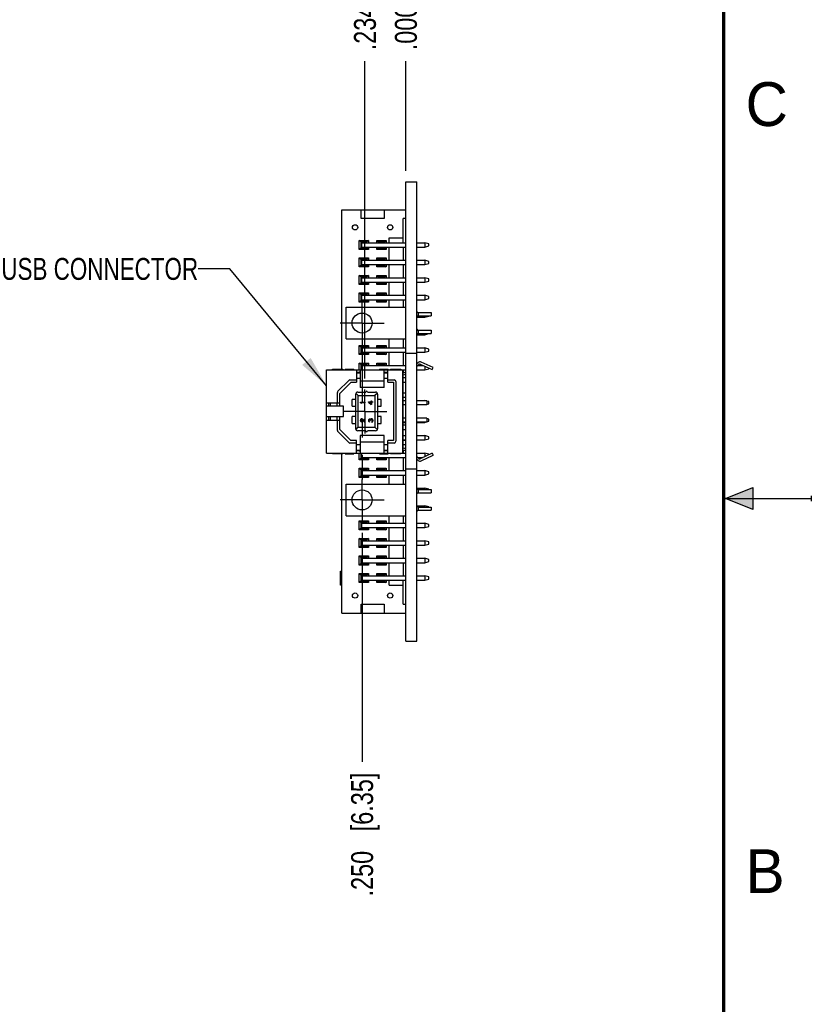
# Model space of a CAD drawing. Header units: inches. Extents: x 0 to 22, y 0 to 17.
# Tile 10 of 11: x 17.5 to 22, y 5.6 to 11.2. Entities that reach past the tile are written whole.
import ezdxf

# ---------------------------------------------------------------- set-up
doc = ezdxf.new("R2010")
doc.units = ezdxf.units.IN
doc.header["$LTSCALE"] = 1.21
doc.header["$MEASUREMENT"] = 0
doc.linetypes.add('CENTER', pattern=[0.6, 0.375, -0.075, 0.075, -0.075])
doc.layers.get('0').update_dxf_attribs({"linetype": 'CONTINUOUS'})
for name, color, linetype in [('02___PRT_ALL_AXES', 7, 'CONTINUOUS'), ('03___PRT_ALL_CURVES', 7, 'CONTINUOUS'), ('DETAIL', 7, 'CONTINUOUS'), ('DIMENSIONS', 7, 'CONTINUOUS')]:
    doc.layers.add(name, color=color, linetype=linetype)
doc.styles.get("Standard").update_dxf_attribs({"font": 'txt', "width": 0.8})
doc.styles.add('TEXTSTYLE_2', font='txt')
doc.dimstyles.new('DIMSTYLE_2', dxfattribs={"dimtxt": 0.125, "dimasz": 0.18, "dimexe": 0.18, "dimexo": 0.0625, "dimgap": 0.09, "dimtad": 0, "dimtih": 1, "dimtoh": 1, "dimdec": 3, "dimzin": 4, "dimdsep": 46, "dimtxsty": 'STANDARD', "dimblk": '_FILLED', "dimblk1": '_FILLED', "dimblk2": '_FILLED', "dimcen": 0.09, "dimadec": 0, "dimazin": 0, "dimtp": 0.01, "dimtm": 0.01, "dimtfac": 1, "dimtdec": 3, "dimtofl": 0, "dimtmove": 0, "dimatfit": 3, "dimldrblk": '_FILLED', "dimfxl": 1, "dimtolj": 1, "dimtzin": 4, "dimarcsym": 0})
doc.dimstyles.get("Standard").update_dxf_attribs({"dimtxt": 0.125, "dimasz": 0.18, "dimexe": 0.18, "dimexo": 0.0625, "dimgap": 0.09, "dimtad": 0, "dimtih": 1, "dimtoh": 1, "dimdec": 3, "dimzin": 4, "dimdsep": 46, "dimtxsty": 'STANDARD', "dimblk": '_FILLED', "dimblk1": '_FILLED', "dimblk2": '_FILLED', "dimcen": 0.09, "dimadec": 0, "dimazin": 0, "dimtol": 1, "dimtp": 0.01, "dimtm": 0.01, "dimtfac": 1, "dimtdec": 3, "dimtofl": 0, "dimtmove": 0, "dimatfit": 3, "dimldrblk": '_FILLED', "dimfxl": 1, "dimtolj": 1, "dimtzin": 4, "dimarcsym": 0})

# ---------------------------------------------------------------- blocks, each defined once
blk = doc.blocks.new('*D12')
at = {"layer": 'DIMENSIONS', "color": 2, "linetype": 'CONTINUOUS'}
blk.add_line((19.4534, 9.1846), (19.4534, 10.9945), dxfattribs=at)
at = {"layer": 'DIMENSIONS', "color": 2, "linetype": 'CONTINUOUS', "insert": (19.3909, 11.057), "char_height": 0.125, "width": 1.125, "attachment_point": 1, "rotation": 90, "line_spacing_factor": 0.9}
blk.add_mtext('.234{\\Ftxt.shx;\\W1.000000;\\H0.125000; }[5.94]', dxfattribs=at)
blk = doc.blocks.new('_FILLED')
at = {"color": 0, "linetype": 'BYBLOCK'}
blk.add_solid([(0, 0), (-1, 0.174), (-1, -0.174)], dxfattribs=at)
blk = doc.blocks.new('*D13')
at = {"layer": 'DIMENSIONS', "color": 2, "linetype": 'CONTINUOUS'}
blk.add_line((19.6872, 10.3695), (19.6872, 10.9945), dxfattribs=at)
at = {"layer": 'DIMENSIONS', "color": 2, "linetype": 'CONTINUOUS', "insert": (19.6247, 11.057), "char_height": 0.125, "width": 0.825, "attachment_point": 1, "rotation": 90, "line_spacing_factor": 0.9}
blk.add_mtext('.000{\\Ftxt.shx;\\W1.000000;\\H0.125000; }[0]', dxfattribs=at)
blk = doc.blocks.new('*D14')
at = {"layer": 'DIMENSIONS', "color": 2, "linetype": 'CONTINUOUS'}
blk.add_line((19.4372, 8.3049), (19.4372, 6.9995), dxfattribs=at)
at = {"layer": 'DIMENSIONS', "color": 2, "linetype": 'CONTINUOUS', "insert": (19.3747, 6.937), "char_height": 0.125, "width": 1.125, "attachment_point": 3, "rotation": 90, "line_spacing_factor": 0.9}
blk.add_mtext('.250{\\Ftxt.shx;\\W1.000000;\\H0.125000; }[6.35]', dxfattribs=at)

msp = doc.modelspace()

# ---------------------------------------------------------------- hatches: boundary and pattern name
at = {"linetype": 'CONTINUOUS'}
msp.add_hatch(color=2, dxfattribs=at).paths.add_polyline_path([(21.6663, 8.5625), (21.6663, 8.4375), (21.51, 8.5)])

# ---------------------------------------------------------------- linework, layer by layer
at = {"color": 7, "linetype": 'CONTINUOUS'}
for p, q in [((19.6872, 7.687), (19.6872, 10.307)), ((19.6872, 10.307), (19.7492, 10.307)), ((19.7492, 7.687), (19.7492, 10.307)), ((19.3222, 9.2384), (19.3222, 10.147)), ((19.3222, 10.147), (19.6872, 10.147)), ((19.4322, 10.097), (19.4322, 10.147)), ((19.5622, 10.147), (19.5622, 10.097)), ((19.5622, 10.097), (19.4322, 10.097)), ((19.6722, 9.9595), (19.6722, 10.097)), ((19.6872, 10.097), (19.6722, 10.097)), ((19.4204, 9.921), (19.4204, 9.973)), ((19.4294, 9.964), (19.4204, 9.973)), ((19.4204, 9.973), (19.4739, 9.973)), ((19.4294, 9.964), (19.4294, 9.93)), ((19.4649, 9.964), (19.4294, 9.964)), ((19.4344, 9.935), (19.4344, 9.959)), ((19.4344, 9.959), (19.4347, 9.959)), ((19.4347, 9.9595), (19.4347, 9.9345)), ((19.4347, 9.9595), (19.6872, 9.9595)), ((19.4739, 9.973), (19.4649, 9.964)), ((19.4649, 9.9595), (19.4649, 9.964)), ((19.4739, 9.973), (19.4739, 9.9595)), ((19.5204, 9.9595), (19.5204, 9.973)), ((19.5204, 9.973), (19.5294, 9.964)), ((19.5204, 9.973), (19.5739, 9.973)), ((19.5294, 9.964), (19.5294, 9.9595)), ((19.5649, 9.964), (19.5294, 9.964)), ((19.5649, 9.964), (19.5739, 9.973)), ((19.5649, 9.9595), (19.5649, 9.964)), ((19.5739, 9.973), (19.5739, 9.9595)), ((19.5922, 9.9595), (19.5922, 9.987)), ((19.5922, 9.987), (19.6722, 9.987)), ((19.7492, 9.9595), (19.7947, 9.9595)), ((19.7947, 9.9595), (19.7947, 9.9345)), ((19.8172, 9.953), (19.7947, 9.9595)), ((19.7947, 9.9345), (19.8172, 9.941)), ((19.8172, 9.941), (19.8172, 9.953)), ((19.4294, 9.93), (19.4204, 9.921)), ((19.4739, 9.921), (19.4204, 9.921)), ((19.4294, 9.93), (19.4649, 9.93)), ((19.4347, 9.935), (19.4344, 9.935)), ((19.4347, 9.9345), (19.6872, 9.9345)), ((19.4649, 9.93), (19.4649, 9.9345)), ((19.4739, 9.921), (19.4649, 9.93)), ((19.4739, 9.9345), (19.4739, 9.921)), ((19.5204, 9.921), (19.5204, 9.9345)), ((19.5204, 9.921), (19.5294, 9.93)), ((19.5739, 9.921), (19.5204, 9.921)), ((19.5294, 9.9345), (19.5294, 9.93)), ((19.5294, 9.93), (19.5649, 9.93)), ((19.5649, 9.93), (19.5649, 9.9345)), ((19.5649, 9.93), (19.5739, 9.921)), ((19.5739, 9.9345), (19.5739, 9.921)), ((19.5922, 9.8595), (19.5922, 9.9345)), ((19.6722, 9.9345), (19.6722, 9.8595)), ((19.7492, 9.9345), (19.7947, 9.9345)), ((19.4204, 9.821), (19.4204, 9.873)), ((19.4294, 9.864), (19.4204, 9.873)), ((19.4204, 9.873), (19.4739, 9.873)), ((19.4294, 9.83), (19.4204, 9.821)), ((19.4294, 9.864), (19.4294, 9.83)), ((19.4649, 9.864), (19.4294, 9.864)), ((19.4294, 9.83), (19.4649, 9.83)), ((19.4344, 9.835), (19.4344, 9.859)), ((19.4344, 9.859), (19.4347, 9.859)), ((19.4347, 9.835), (19.4344, 9.835)), ((19.4347, 9.8595), (19.4347, 9.8345)), ((19.4347, 9.8595), (19.6872, 9.8595)), ((19.4347, 9.8345), (19.6872, 9.8345)), ((19.4739, 9.873), (19.4649, 9.864)), ((19.4649, 9.8595), (19.4649, 9.864)), ((19.4649, 9.83), (19.4649, 9.8345)), ((19.4739, 9.821), (19.4649, 9.83)), ((19.4739, 9.873), (19.4739, 9.8595)), ((19.4739, 9.8345), (19.4739, 9.821)), ((19.5204, 9.8595), (19.5204, 9.873)), ((19.5204, 9.873), (19.5294, 9.864)), ((19.5204, 9.873), (19.5739, 9.873)), ((19.5204, 9.821), (19.5204, 9.8345)), ((19.5204, 9.821), (19.5294, 9.83)), ((19.5294, 9.864), (19.5294, 9.8595)), ((19.5649, 9.864), (19.5294, 9.864)), ((19.5294, 9.8345), (19.5294, 9.83)), ((19.5294, 9.83), (19.5649, 9.83)), ((19.5649, 9.864), (19.5739, 9.873)), ((19.5649, 9.8595), (19.5649, 9.864)), ((19.5649, 9.83), (19.5649, 9.8345)), ((19.5649, 9.83), (19.5739, 9.821)), ((19.5739, 9.873), (19.5739, 9.8595)), ((19.5739, 9.8345), (19.5739, 9.821)), ((19.5922, 9.7595), (19.5922, 9.8345)), ((19.6722, 9.8345), (19.6722, 9.7595)), ((19.7492, 9.8595), (19.7947, 9.8595)), ((19.7492, 9.8345), (19.7947, 9.8345)), ((19.7947, 9.8595), (19.7947, 9.8345)), ((19.8172, 9.853), (19.7947, 9.8595)), ((19.7947, 9.8345), (19.8172, 9.841)), ((19.8172, 9.841), (19.8172, 9.853)), ((19.4739, 9.821), (19.4204, 9.821)), ((19.4204, 9.721), (19.4204, 9.773)), ((19.4294, 9.764), (19.4204, 9.773)), ((19.4204, 9.773), (19.4739, 9.773)), ((19.4739, 9.773), (19.4649, 9.764)), ((19.4739, 9.773), (19.4739, 9.7595)), ((19.5739, 9.821), (19.5204, 9.821)), ((19.5204, 9.7595), (19.5204, 9.773)), ((19.5204, 9.773), (19.5294, 9.764)), ((19.5204, 9.773), (19.5739, 9.773)), ((19.5649, 9.764), (19.5739, 9.773)), ((19.5739, 9.773), (19.5739, 9.7595)), ((19.4294, 9.73), (19.4204, 9.721)), ((19.4739, 9.721), (19.4204, 9.721)), ((19.4294, 9.764), (19.4294, 9.73)), ((19.4649, 9.764), (19.4294, 9.764)), ((19.4294, 9.73), (19.4649, 9.73)), ((19.4344, 9.735), (19.4344, 9.759)), ((19.4344, 9.759), (19.4347, 9.759)), ((19.4347, 9.735), (19.4344, 9.735)), ((19.4347, 9.7595), (19.4347, 9.7345)), ((19.4347, 9.7595), (19.6872, 9.7595)), ((19.4347, 9.7345), (19.6872, 9.7345)), ((19.4649, 9.7595), (19.4649, 9.764)), ((19.4649, 9.73), (19.4649, 9.7345)), ((19.4739, 9.721), (19.4649, 9.73)), ((19.4739, 9.7345), (19.4739, 9.721)), ((19.5204, 9.721), (19.5204, 9.7345)), ((19.5204, 9.721), (19.5294, 9.73)), ((19.5739, 9.721), (19.5204, 9.721)), ((19.5294, 9.764), (19.5294, 9.7595)), ((19.5649, 9.764), (19.5294, 9.764)), ((19.5294, 9.7345), (19.5294, 9.73)), ((19.5294, 9.73), (19.5649, 9.73)), ((19.5649, 9.7595), (19.5649, 9.764)), ((19.5649, 9.73), (19.5649, 9.7345)), ((19.5649, 9.73), (19.5739, 9.721)), ((19.5739, 9.7345), (19.5739, 9.721)), ((19.5922, 9.6595), (19.5922, 9.7345)), ((19.6722, 9.7345), (19.6722, 9.6595)), ((19.7492, 9.7595), (19.7947, 9.7595)), ((19.7492, 9.7345), (19.7947, 9.7345)), ((19.7947, 9.7595), (19.7947, 9.7345)), ((19.8172, 9.753), (19.7947, 9.7595)), ((19.7947, 9.7345), (19.8172, 9.741)), ((19.8172, 9.741), (19.8172, 9.753)), ((19.4204, 9.621), (19.4204, 9.673)), ((19.4294, 9.664), (19.4204, 9.673)), ((19.4204, 9.673), (19.4739, 9.673)), ((19.4294, 9.664), (19.4294, 9.63)), ((19.4649, 9.664), (19.4294, 9.664)), ((19.4347, 9.6595), (19.4347, 9.6345)), ((19.4347, 9.6595), (19.6872, 9.6595)), ((19.4739, 9.673), (19.4649, 9.664)), ((19.4649, 9.6595), (19.4649, 9.664)), ((19.4739, 9.673), (19.4739, 9.6595)), ((19.5204, 9.6595), (19.5204, 9.673)), ((19.5204, 9.673), (19.5294, 9.664)), ((19.5204, 9.673), (19.5739, 9.673)), ((19.5294, 9.664), (19.5294, 9.6595)), ((19.5649, 9.664), (19.5294, 9.664)), ((19.5649, 9.664), (19.5739, 9.673)), ((19.5649, 9.6595), (19.5649, 9.664)), ((19.5739, 9.673), (19.5739, 9.6595)), ((19.7492, 9.6595), (19.7947, 9.6595)), ((19.7947, 9.6595), (19.7947, 9.6345)), ((19.8172, 9.653), (19.7947, 9.6595)), ((19.4294, 9.63), (19.4204, 9.621)), ((19.4739, 9.621), (19.4204, 9.621)), ((19.4294, 9.63), (19.4649, 9.63)), ((19.4344, 9.635), (19.4344, 9.659)), ((19.4344, 9.659), (19.4347, 9.659)), ((19.4347, 9.635), (19.4344, 9.635)), ((19.4347, 9.6345), (19.6872, 9.6345)), ((19.4649, 9.63), (19.4649, 9.6345)), ((19.4739, 9.621), (19.4649, 9.63)), ((19.4739, 9.6345), (19.4739, 9.621)), ((19.5204, 9.621), (19.5204, 9.6345)), ((19.5204, 9.621), (19.5294, 9.63)), ((19.5739, 9.621), (19.5204, 9.621)), ((19.5294, 9.6345), (19.5294, 9.63)), ((19.5294, 9.63), (19.5649, 9.63)), ((19.5649, 9.63), (19.5649, 9.6345)), ((19.5649, 9.63), (19.5739, 9.621)), ((19.5739, 9.6345), (19.5739, 9.621)), ((19.5922, 9.592), (19.5922, 9.6345)), ((19.6722, 9.6345), (19.6722, 9.592)), ((19.7492, 9.6345), (19.7947, 9.6345)), ((19.7947, 9.6345), (19.8172, 9.641)), ((19.8172, 9.641), (19.8172, 9.653)), ((19.3472, 9.411), (19.3472, 9.592)), ((19.3472, 9.592), (19.6872, 9.592)), ((19.7572, 9.5595), (19.7492, 9.5675)), ((19.7562, 9.5605), (19.8322, 9.5605)), ((19.7572, 9.5595), (19.7572, 9.5435)), ((19.8322, 9.5605), (19.8322, 9.5425)), ((19.7572, 9.5435), (19.7492, 9.5355)), ((19.7492, 9.5345), (19.7947, 9.5345)), ((19.7562, 9.5425), (19.8322, 9.5425)), ((19.7947, 9.5425), (19.7947, 9.5345)), ((19.7947, 9.5345), (19.8172, 9.541)), ((19.8172, 9.541), (19.8172, 9.5425)), ((19.7572, 9.4595), (19.7492, 9.4675)), ((19.7572, 9.4435), (19.7492, 9.4355)), ((19.7492, 9.4345), (19.7947, 9.4345)), ((19.7562, 9.4605), (19.8322, 9.4605)), ((19.7562, 9.4425), (19.8322, 9.4425)), ((19.7572, 9.4595), (19.7572, 9.4435)), ((19.7947, 9.4425), (19.7947, 9.4345)), ((19.7947, 9.4345), (19.8172, 9.441)), ((19.8172, 9.441), (19.8172, 9.4425)), ((19.8322, 9.4605), (19.8322, 9.4425)), ((19.3472, 9.411), (19.6872, 9.411)), ((19.5922, 9.3595), (19.5922, 9.411)), ((19.6722, 9.411), (19.6722, 9.3595)), ((19.4204, 9.321), (19.4204, 9.373)), ((19.4294, 9.364), (19.4204, 9.373)), ((19.4204, 9.373), (19.4739, 9.373)), ((19.4294, 9.33), (19.4204, 9.321)), ((19.4294, 9.364), (19.4294, 9.33)), ((19.4649, 9.364), (19.4294, 9.364)), ((19.4294, 9.33), (19.4649, 9.33)), ((19.4344, 9.335), (19.4344, 9.359)), ((19.4344, 9.359), (19.4347, 9.359)), ((19.4347, 9.335), (19.4344, 9.335)), ((19.4347, 9.3595), (19.4347, 9.3345)), ((19.4347, 9.3595), (19.6872, 9.3595)), ((19.4347, 9.3345), (19.6872, 9.3345)), ((19.4739, 9.373), (19.4649, 9.364)), ((19.4649, 9.3595), (19.4649, 9.364)), ((19.4649, 9.33), (19.4649, 9.3345)), ((19.4739, 9.321), (19.4649, 9.33)), ((19.4739, 9.373), (19.4739, 9.3595)), ((19.4739, 9.3345), (19.4739, 9.321)), ((19.5204, 9.3595), (19.5204, 9.373)), ((19.5204, 9.373), (19.5294, 9.364)), ((19.5204, 9.373), (19.5739, 9.373)), ((19.5204, 9.321), (19.5204, 9.3345)), ((19.5204, 9.321), (19.5294, 9.33)), ((19.5294, 9.364), (19.5294, 9.3595)), ((19.5649, 9.364), (19.5294, 9.364)), ((19.5294, 9.3345), (19.5294, 9.33)), ((19.5294, 9.33), (19.5649, 9.33)), ((19.5649, 9.364), (19.5739, 9.373)), ((19.5649, 9.3595), (19.5649, 9.364)), ((19.5649, 9.33), (19.5649, 9.3345)), ((19.5649, 9.33), (19.5739, 9.321)), ((19.5739, 9.373), (19.5739, 9.3595)), ((19.5739, 9.3345), (19.5739, 9.321)), ((19.5922, 9.2595), (19.5922, 9.3345)), ((19.6722, 9.3345), (19.6722, 9.2595)), ((19.7492, 9.327), (19.6872, 9.327)), ((19.7492, 9.3595), (19.7947, 9.3595)), ((19.7492, 9.3345), (19.7947, 9.3345)), ((19.7947, 9.3595), (19.7947, 9.3345)), ((19.8172, 9.353), (19.7947, 9.3595)), ((19.7947, 9.3345), (19.8172, 9.341)), ((19.8172, 9.341), (19.8172, 9.353)), ((19.4739, 9.321), (19.4204, 9.321)), ((19.4204, 9.234), (19.4204, 9.273)), ((19.4294, 9.264), (19.4204, 9.273)), ((19.4204, 9.273), (19.4739, 9.273)), ((19.4739, 9.273), (19.4649, 9.264)), ((19.4739, 9.273), (19.4739, 9.2595)), ((19.5739, 9.321), (19.5204, 9.321)), ((19.5204, 9.2595), (19.5204, 9.273)), ((19.5204, 9.273), (19.5294, 9.264)), ((19.5204, 9.273), (19.5739, 9.273)), ((19.5649, 9.264), (19.5739, 9.273)), ((19.5739, 9.273), (19.5739, 9.2595)), ((19.7492, 9.2702), (19.7567, 9.2764)), ((19.7647, 9.2668), (19.7492, 9.2539)), ((19.7694, 9.2674), (19.8366, 9.2357)), ((19.8419, 9.247), (19.7747, 9.2787)), ((19.2344, 8.7601), (19.2344, 9.234)), ((19.2344, 9.234), (19.6699, 9.234)), ((19.2679, 9.234), (19.2679, 9.2384)), ((19.2679, 9.2384), (19.3266, 9.2384)), ((19.3266, 9.2384), (19.3266, 9.234)), ((19.3401, 9.2384), (19.3401, 9.234)), ((19.3401, 9.2384), (19.3894, 9.2384)), ((19.3894, 9.234), (19.3894, 9.2384)), ((19.4061, 9.234), (19.4061, 9.1634)), ((19.4061, 9.2214), (19.4258, 9.2214)), ((19.4061, 9.2175), (19.4258, 9.2175)), ((19.4209, 9.2214), (19.4204, 9.221)), ((19.4204, 9.221), (19.4204, 9.2214)), ((19.4258, 9.221), (19.4204, 9.221)), ((19.4258, 9.234), (19.4258, 9.1344)), ((19.4294, 9.264), (19.4294, 9.234)), ((19.4649, 9.264), (19.4294, 9.264)), ((19.4344, 9.235), (19.4344, 9.259)), ((19.4344, 9.259), (19.4347, 9.259)), ((19.4347, 9.235), (19.4344, 9.235)), ((19.4347, 9.2595), (19.4347, 9.2345)), ((19.4347, 9.2595), (19.6872, 9.2595)), ((19.4347, 9.2345), (19.537, 9.2345)), ((19.4649, 9.2595), (19.4649, 9.264)), ((19.4649, 9.234), (19.4649, 9.2345)), ((19.4739, 9.2345), (19.4739, 9.234)), ((19.5204, 9.234), (19.5204, 9.2345)), ((19.5294, 9.264), (19.5294, 9.2595)), ((19.5649, 9.264), (19.5294, 9.264)), ((19.5294, 9.2345), (19.5294, 9.234)), ((19.537, 9.2384), (19.537, 9.234)), ((19.537, 9.2384), (19.5862, 9.2384)), ((19.5636, 9.1344), (19.5636, 9.234)), ((19.5636, 9.2214), (19.5833, 9.2214)), ((19.5636, 9.2175), (19.5833, 9.2175)), ((19.5649, 9.2595), (19.5649, 9.264)), ((19.5833, 9.1634), (19.5833, 9.234)), ((19.5862, 9.234), (19.5862, 9.2384)), ((19.5862, 9.2345), (19.5998, 9.2345)), ((19.5922, 9.234), (19.5922, 9.2345)), ((19.5998, 9.234), (19.5998, 9.2384)), ((19.5998, 9.2384), (19.6585, 9.2384)), ((19.6585, 9.2384), (19.6585, 9.234)), ((19.6585, 9.2345), (19.6872, 9.2345)), ((19.6699, 8.7601), (19.6699, 9.234)), ((19.6722, 9.2345), (19.6722, 9.2193)), ((19.7492, 9.2345), (19.7947, 9.2345)), ((19.756, 9.2595), (19.786, 9.2595)), ((19.7947, 9.2554), (19.7947, 9.2345)), ((19.7947, 9.2345), (19.8172, 9.241)), ((19.8172, 9.241), (19.8172, 9.2448)), ((19.8366, 9.2357), (19.8419, 9.247)), ((19.3611, 9.1743), (19.2989, 9.1121)), ((19.3742, 9.1634), (19.31, 9.0992)), ((19.3681, 9.1772), (19.4061, 9.1772)), ((19.3742, 9.1634), (19.4061, 9.1634)), ((19.4061, 9.1878), (19.4258, 9.1878)), ((19.5636, 9.1696), (19.4258, 9.1696)), ((19.5636, 9.1878), (19.5833, 9.1878)), ((19.5833, 9.1772), (19.6205, 9.1772)), ((19.5833, 9.1634), (19.6163, 9.1634)), ((19.6163, 9.1634), (19.6163, 8.8307)), ((19.6303, 9.1673), (19.6303, 8.8268)), ((19.6722, 8.7864), (19.6722, 9.2077)), ((19.6872, 9.188), (19.6722, 9.188)), ((19.6872, 9.1624), (19.6722, 9.1624)), ((19.2961, 9.0462), (19.2961, 9.1051)), ((19.31, 9.0266), (19.31, 9.0992)), ((19.402, 9.1011), (19.4155, 9.0876)), ((19.4124, 9.1073), (19.4587, 9.1073)), ((19.5636, 9.1344), (19.4258, 9.1344)), ((19.4677, 9.1073), (19.514, 9.1073)), ((19.5243, 9.1011), (19.5108, 9.0876)), ((19.6872, 9.1014), (19.6722, 9.1014)), ((19.2344, 9.0462), (19.31, 9.0462)), ((19.247, 9.0266), (19.247, 9.0462)), ((19.2541, 9.0462), (19.2541, 9.0266)), ((19.2923, 9.0462), (19.2923, 9.0266)), ((19.2951, 9.0266), (19.2951, 9.0462)), ((19.38, 9.0266), (19.38, 9.0659)), ((19.4006, 9.0659), (19.38, 9.0659)), ((19.4006, 8.8986), (19.4006, 9.0955)), ((19.4155, 8.9065), (19.4155, 9.0876)), ((19.4155, 9.0876), (19.5108, 9.0876)), ((19.4281, 9.0468), (19.4281, 9.0499)), ((19.4281, 9.0499), (19.4533, 9.0499)), ((19.4281, 9.0468), (19.4319, 9.0436)), ((19.4362, 9.0436), (19.4319, 9.0436)), ((19.4362, 9.0436), (19.4324, 9.0468)), ((19.4533, 9.0468), (19.4324, 9.0468)), ((19.4533, 9.0499), (19.4533, 9.0468)), ((19.474, 9.0491), (19.474, 9.0522)), ((19.474, 9.0522), (19.4885, 9.0522)), ((19.474, 9.0491), (19.4885, 9.0365)), ((19.4885, 9.0402), (19.4783, 9.0491)), ((19.4885, 9.0491), (19.4783, 9.0491)), ((19.4885, 9.0522), (19.4885, 9.0575)), ((19.4885, 9.0575), (19.4917, 9.0575)), ((19.4885, 9.0402), (19.4885, 9.0491)), ((19.4917, 9.0575), (19.4917, 9.0522)), ((19.4917, 9.0522), (19.4992, 9.0522)), ((19.4917, 9.0491), (19.4917, 9.0365)), ((19.4992, 9.0491), (19.4917, 9.0491)), ((19.4992, 9.0522), (19.4992, 9.0491)), ((19.5108, 9.0876), (19.5108, 8.9065)), ((19.5258, 9.0955), (19.5258, 8.8986)), ((19.5464, 9.0659), (19.5258, 9.0659)), ((19.5464, 9.0266), (19.5464, 9.0659)), ((19.6872, 9.0758), (19.6722, 9.0758)), ((19.6722, 9.0595), (19.6872, 9.0595)), ((19.6872, 9.0581), (19.6722, 9.0581)), ((19.7492, 9.0595), (19.7947, 9.0595)), ((19.8057, 9.0581), (19.7492, 9.0581)), ((19.7998, 9.0581), (19.7947, 9.0595)), ((19.7947, 9.0595), (19.7947, 9.0581)), ((19.8057, 9.0581), (19.8057, 9.0344)), ((19.8172, 9.053), (19.8057, 9.0564)), ((19.8172, 9.041), (19.8172, 9.053)), ((19.3317, 9.0266), (19.2344, 9.0266)), ((19.3317, 8.9675), (19.3317, 9.0266)), ((19.38, 9.0266), (19.4006, 9.0266)), ((19.4917, 9.0365), (19.4885, 9.0365)), ((19.5258, 9.0266), (19.5464, 9.0266)), ((19.6872, 9.0344), (19.6722, 9.0344)), ((19.8057, 9.0344), (19.7492, 9.0344)), ((19.8057, 9.0377), (19.8172, 9.041)), ((19.2344, 8.9675), (19.3317, 8.9675)), ((19.2344, 8.9478), (19.31, 8.9478)), ((19.247, 8.9478), (19.247, 8.9675)), ((19.2541, 8.9675), (19.2541, 8.9478)), ((19.2923, 8.9675), (19.2923, 8.9478)), ((19.2951, 8.9478), (19.2951, 8.9675)), ((19.2961, 8.889), (19.2961, 8.9478)), ((19.31, 8.8949), (19.31, 8.9675)), ((19.38, 8.9281), (19.38, 8.9675)), ((19.4006, 8.9675), (19.38, 8.9675)), ((19.4287, 8.9504), (19.4281, 8.9472)), ((19.4281, 8.9451), (19.4281, 8.9472)), ((19.4281, 8.9451), (19.4287, 8.9414)), ((19.4297, 8.9525), (19.4287, 8.9504)), ((19.4287, 8.9414), (19.4297, 8.9393)), ((19.4319, 8.9546), (19.4297, 8.9525)), ((19.4297, 8.9393), (19.4319, 8.9372)), ((19.4308, 8.9467), (19.4314, 8.9493)), ((19.4308, 8.9467), (19.4308, 8.9446)), ((19.4314, 8.942), (19.4308, 8.9446)), ((19.4314, 8.9493), (19.4324, 8.9509)), ((19.4324, 8.9404), (19.4314, 8.942)), ((19.434, 8.9551), (19.4319, 8.9546)), ((19.4319, 8.9372), (19.434, 8.9367)), ((19.4324, 8.9509), (19.434, 8.9519)), ((19.434, 8.9393), (19.4324, 8.9404)), ((19.434, 8.9551), (19.4351, 8.9551)), ((19.4351, 8.9519), (19.434, 8.9519)), ((19.434, 8.9393), (19.434, 8.9367)), ((19.4373, 8.9546), (19.4351, 8.9551)), ((19.4351, 8.9519), (19.4373, 8.9509)), ((19.4389, 8.9535), (19.4373, 8.9546)), ((19.4373, 8.9509), (19.4507, 8.9362)), ((19.4507, 8.9404), (19.4389, 8.9535)), ((19.4507, 8.9404), (19.4507, 8.9551)), ((19.4507, 8.9551), (19.4533, 8.9551)), ((19.4533, 8.9362), (19.4507, 8.9362)), ((19.4533, 8.9551), (19.4533, 8.9362)), ((19.4745, 8.9498), (19.474, 8.9462)), ((19.474, 8.9451), (19.474, 8.9462)), ((19.474, 8.9451), (19.4745, 8.9414)), ((19.4756, 8.9519), (19.4745, 8.9498)), ((19.4745, 8.9414), (19.4756, 8.9393)), ((19.4778, 8.954), (19.4756, 8.9519)), ((19.4756, 8.9393), (19.4778, 8.9372)), ((19.4767, 8.9467), (19.4772, 8.9493)), ((19.4767, 8.9467), (19.4767, 8.9446)), ((19.4772, 8.942), (19.4767, 8.9446)), ((19.4772, 8.9493), (19.4783, 8.9509)), ((19.4783, 8.9404), (19.4772, 8.942)), ((19.4799, 8.9546), (19.4778, 8.954)), ((19.4778, 8.9372), (19.4799, 8.9367)), ((19.4783, 8.9509), (19.4799, 8.9519)), ((19.4799, 8.9393), (19.4783, 8.9404)), ((19.4799, 8.9546), (19.481, 8.9546)), ((19.481, 8.9519), (19.4799, 8.9519)), ((19.4799, 8.9393), (19.4799, 8.9367)), ((19.4831, 8.954), (19.481, 8.9546)), ((19.481, 8.9519), (19.4831, 8.9509)), ((19.4847, 8.953), (19.4831, 8.954)), ((19.4831, 8.9509), (19.4842, 8.9498)), ((19.4842, 8.9498), (19.4853, 8.9467)), ((19.4863, 8.9509), (19.4847, 8.953)), ((19.4853, 8.9446), (19.4853, 8.9467)), ((19.4874, 8.9446), (19.4853, 8.9446)), ((19.4874, 8.9535), (19.4863, 8.9509)), ((19.489, 8.9546), (19.4874, 8.9535)), ((19.4874, 8.9467), (19.4879, 8.9498)), ((19.4874, 8.9467), (19.4874, 8.9446)), ((19.4879, 8.9498), (19.489, 8.9514)), ((19.4912, 8.9551), (19.489, 8.9546)), ((19.489, 8.9514), (19.4912, 8.9525)), ((19.4912, 8.9551), (19.4933, 8.9551)), ((19.4933, 8.9525), (19.4912, 8.9525)), ((19.4949, 8.9546), (19.4933, 8.9551)), ((19.4933, 8.9525), (19.4944, 8.9519)), ((19.4944, 8.9393), (19.4933, 8.9388)), ((19.4933, 8.9362), (19.4933, 8.9388)), ((19.4933, 8.9362), (19.4949, 8.9367)), ((19.4944, 8.9519), (19.4954, 8.9509)), ((19.4954, 8.9404), (19.4944, 8.9393)), ((19.4965, 8.9535), (19.4949, 8.9546)), ((19.4949, 8.9367), (19.4965, 8.9378)), ((19.4954, 8.9509), (19.496, 8.9498)), ((19.496, 8.9414), (19.4954, 8.9404)), ((19.496, 8.9498), (19.4965, 8.9472)), ((19.4965, 8.9441), (19.496, 8.9414)), ((19.4976, 8.9519), (19.4965, 8.9535)), ((19.4965, 8.9441), (19.4965, 8.9472)), ((19.4965, 8.9378), (19.4976, 8.9393)), ((19.4987, 8.9498), (19.4976, 8.9519)), ((19.4976, 8.9393), (19.4987, 8.9414)), ((19.4992, 8.9477), (19.4987, 8.9498)), ((19.4987, 8.9414), (19.4992, 8.9435)), ((19.4992, 8.9477), (19.4992, 8.9435)), ((19.5464, 8.9675), (19.5258, 8.9675)), ((19.5464, 8.9281), (19.5464, 8.9675)), ((19.6872, 8.9596), (19.6722, 8.9596)), ((19.6872, 8.936), (19.6722, 8.936)), ((19.6722, 8.9345), (19.6872, 8.9345)), ((19.8057, 8.9596), (19.7492, 8.9596)), ((19.8057, 8.936), (19.7492, 8.936)), ((19.7492, 8.9345), (19.7947, 8.9345)), ((19.7947, 8.9345), (19.7998, 8.936)), ((19.7947, 8.936), (19.7947, 8.9345)), ((19.8057, 8.9596), (19.8057, 8.936)), ((19.8172, 8.953), (19.8057, 8.9564)), ((19.8057, 8.9377), (19.8172, 8.941)), ((19.8172, 8.941), (19.8172, 8.953)), ((19.2989, 8.882), (19.3611, 8.8198)), ((19.31, 8.8949), (19.373, 8.8307)), ((19.38, 8.9281), (19.4006, 8.9281)), ((19.402, 8.893), (19.4155, 8.9065)), ((19.4587, 8.8868), (19.4124, 8.8868)), ((19.4155, 8.9065), (19.5108, 8.9065)), ((19.514, 8.8868), (19.4677, 8.8868)), ((19.5243, 8.893), (19.5108, 8.9065)), ((19.5258, 8.9281), (19.5464, 8.9281)), ((19.6872, 8.9183), (19.6722, 8.9183)), ((19.6872, 8.8927), (19.6722, 8.8927)), ((19.4061, 8.8169), (19.3681, 8.8169)), ((19.4061, 8.8307), (19.373, 8.8307)), ((19.4061, 8.7601), (19.4061, 8.8307)), ((19.4258, 8.8596), (19.4258, 8.7601)), ((19.5636, 8.8596), (19.4258, 8.8596)), ((19.4258, 8.8245), (19.5636, 8.8245)), ((19.5636, 8.7601), (19.5636, 8.8596)), ((19.6163, 8.8307), (19.5833, 8.8307)), ((19.5833, 8.7601), (19.5833, 8.8307)), ((19.6205, 8.8169), (19.5833, 8.8169)), ((19.6722, 8.8595), (19.6872, 8.8595)), ((19.6722, 8.8345), (19.6872, 8.8345)), ((19.6872, 8.8317), (19.6722, 8.8317)), ((19.7492, 8.8595), (19.7947, 8.8595)), ((19.7492, 8.8345), (19.7947, 8.8345)), ((19.8172, 8.853), (19.7947, 8.8595)), ((19.7947, 8.8595), (19.7947, 8.8345)), ((19.7947, 8.8345), (19.8172, 8.841)), ((19.8172, 8.841), (19.8172, 8.853)), ((19.4258, 8.8063), (19.4061, 8.8063)), ((19.4061, 8.7766), (19.4258, 8.7766)), ((19.4258, 8.7726), (19.4061, 8.7726)), ((19.4204, 8.773), (19.4258, 8.773)), ((19.4209, 8.7726), (19.4204, 8.773)), ((19.4204, 8.7726), (19.4204, 8.773)), ((19.5833, 8.8063), (19.5636, 8.8063)), ((19.5636, 8.7766), (19.5833, 8.7766)), ((19.5833, 8.7726), (19.5636, 8.7726)), ((19.6872, 8.8061), (19.6722, 8.8061)), ((19.6722, 8.7748), (19.6722, 8.7595)), ((19.2344, 8.7601), (19.6699, 8.7601)), ((19.2679, 8.7557), (19.2679, 8.7601)), ((19.3266, 8.7557), (19.2679, 8.7557)), ((19.3222, 7.847), (19.3222, 8.7557)), ((19.3266, 8.7601), (19.3266, 8.7557)), ((19.3401, 8.7601), (19.3401, 8.7557)), ((19.3401, 8.7557), (19.3894, 8.7557)), ((19.3894, 8.7557), (19.3894, 8.7601)), ((19.4204, 8.721), (19.4204, 8.7601)), ((19.4294, 8.73), (19.4204, 8.721)), ((19.4739, 8.721), (19.4204, 8.721)), ((19.4294, 8.7601), (19.4294, 8.73)), ((19.4294, 8.73), (19.4649, 8.73)), ((19.4344, 8.759), (19.4347, 8.759)), ((19.4344, 8.735), (19.4344, 8.759)), ((19.4347, 8.735), (19.4344, 8.735)), ((19.4347, 8.7595), (19.537, 8.7595)), ((19.4347, 8.7595), (19.4347, 8.7345)), ((19.4347, 8.7345), (19.6872, 8.7345)), ((19.4649, 8.7595), (19.4649, 8.7601)), ((19.4649, 8.73), (19.4649, 8.7345)), ((19.4739, 8.721), (19.4649, 8.73)), ((19.4739, 8.7601), (19.4739, 8.7595)), ((19.4739, 8.7345), (19.4739, 8.721)), ((19.5204, 8.7595), (19.5204, 8.7601)), ((19.5204, 8.721), (19.5204, 8.7345)), ((19.5204, 8.721), (19.5294, 8.73)), ((19.5739, 8.721), (19.5204, 8.721)), ((19.5294, 8.7601), (19.5294, 8.7595)), ((19.5294, 8.7345), (19.5294, 8.73)), ((19.5294, 8.73), (19.5649, 8.73)), ((19.537, 8.7601), (19.537, 8.7557)), ((19.537, 8.7557), (19.5862, 8.7557)), ((19.5649, 8.73), (19.5649, 8.7345)), ((19.5649, 8.73), (19.5739, 8.721)), ((19.5739, 8.7345), (19.5739, 8.721)), ((19.5862, 8.7557), (19.5862, 8.7601)), ((19.5862, 8.7595), (19.5998, 8.7595)), ((19.5922, 8.7595), (19.5922, 8.7601)), ((19.5922, 8.6595), (19.5922, 8.7345)), ((19.5998, 8.7557), (19.5998, 8.7601)), ((19.6585, 8.7557), (19.5998, 8.7557)), ((19.6585, 8.7601), (19.6585, 8.7557)), ((19.6585, 8.7595), (19.6872, 8.7595)), ((19.6722, 8.7345), (19.6722, 8.6595)), ((19.7492, 8.7595), (19.7947, 8.7595)), ((19.7492, 8.7402), (19.7647, 8.7273)), ((19.7567, 8.7177), (19.7492, 8.7239)), ((19.756, 8.7345), (19.786, 8.7345)), ((19.8366, 8.7584), (19.7694, 8.7267)), ((19.7747, 8.7154), (19.8419, 8.7471)), ((19.8172, 8.753), (19.7947, 8.7595)), ((19.7947, 8.7595), (19.7947, 8.7386)), ((19.8172, 8.7492), (19.8172, 8.753)), ((19.8366, 8.7584), (19.8419, 8.7471)), ((19.4204, 8.673), (19.4739, 8.673)), ((19.4294, 8.664), (19.4204, 8.673)), ((19.4204, 8.621), (19.4204, 8.673)), ((19.4649, 8.664), (19.4294, 8.664)), ((19.4294, 8.664), (19.4294, 8.63)), ((19.4344, 8.659), (19.4347, 8.659)), ((19.4344, 8.635), (19.4344, 8.659)), ((19.4347, 8.6595), (19.6872, 8.6595)), ((19.4347, 8.6595), (19.4347, 8.6345)), ((19.4739, 8.673), (19.4649, 8.664)), ((19.4649, 8.6595), (19.4649, 8.664)), ((19.4739, 8.673), (19.4739, 8.6595)), ((19.5204, 8.673), (19.5739, 8.673)), ((19.5204, 8.673), (19.5294, 8.664)), ((19.5204, 8.6595), (19.5204, 8.673)), ((19.5649, 8.664), (19.5294, 8.664)), ((19.5294, 8.664), (19.5294, 8.6595)), ((19.5649, 8.664), (19.5739, 8.673)), ((19.5649, 8.6595), (19.5649, 8.664)), ((19.5739, 8.673), (19.5739, 8.6595)), ((19.7492, 8.667), (19.6872, 8.667)), ((19.7492, 8.6595), (19.7947, 8.6595)), ((19.8172, 8.653), (19.7947, 8.6595)), ((19.7947, 8.6595), (19.7947, 8.6345)), ((19.8172, 8.641), (19.8172, 8.653)), ((19.4294, 8.63), (19.4204, 8.621)), ((19.4739, 8.621), (19.4204, 8.621)), ((19.4294, 8.63), (19.4649, 8.63)), ((19.4347, 8.635), (19.4344, 8.635)), ((19.4347, 8.6345), (19.6872, 8.6345)), ((19.4649, 8.63), (19.4649, 8.6345)), ((19.4739, 8.621), (19.4649, 8.63)), ((19.4739, 8.6345), (19.4739, 8.621)), ((19.5204, 8.621), (19.5204, 8.6345)), ((19.5204, 8.621), (19.5294, 8.63)), ((19.5739, 8.621), (19.5204, 8.621)), ((19.5294, 8.6345), (19.5294, 8.63)), ((19.5294, 8.63), (19.5649, 8.63)), ((19.5649, 8.63), (19.5649, 8.6345)), ((19.5649, 8.63), (19.5739, 8.621)), ((19.5739, 8.6345), (19.5739, 8.621)), ((19.5922, 8.583), (19.5922, 8.6345)), ((19.6722, 8.6345), (19.6722, 8.583)), ((19.7492, 8.6345), (19.7947, 8.6345)), ((19.7947, 8.6345), (19.8172, 8.641)), ((19.3472, 8.583), (19.6872, 8.583)), ((19.3472, 8.402), (19.3472, 8.583)), ((19.7492, 8.5595), (19.7947, 8.5595)), ((19.7572, 8.5505), (19.7492, 8.5585)), ((19.7562, 8.5515), (19.8322, 8.5515)), ((19.7572, 8.5505), (19.7572, 8.5345)), ((19.8172, 8.553), (19.7947, 8.5595)), ((19.7947, 8.5595), (19.7947, 8.5515)), ((19.8172, 8.5515), (19.8172, 8.553)), ((19.8322, 8.5515), (19.8322, 8.5335)), ((19.7572, 8.5345), (19.7492, 8.5265)), ((19.7562, 8.5335), (19.8322, 8.5335)), ((19.7492, 8.4595), (19.7947, 8.4595)), ((19.7572, 8.4505), (19.7492, 8.4585)), ((19.7572, 8.4345), (19.7492, 8.4265)), ((19.7562, 8.4515), (19.8322, 8.4515)), ((19.7562, 8.4335), (19.8322, 8.4335)), ((19.7572, 8.4505), (19.7572, 8.4345)), ((19.8172, 8.453), (19.7947, 8.4595)), ((19.7947, 8.4595), (19.7947, 8.4515)), ((19.8172, 8.4515), (19.8172, 8.453)), ((19.8322, 8.4515), (19.8322, 8.4335)), ((19.3472, 8.402), (19.6872, 8.402)), ((19.4204, 8.373), (19.4739, 8.373)), ((19.4294, 8.364), (19.4204, 8.373)), ((19.4204, 8.321), (19.4204, 8.373)), ((19.4739, 8.373), (19.4649, 8.364)), ((19.4739, 8.373), (19.4739, 8.3595)), ((19.5204, 8.373), (19.5739, 8.373)), ((19.5204, 8.373), (19.5294, 8.364)), ((19.5204, 8.3595), (19.5204, 8.373)), ((19.5649, 8.364), (19.5739, 8.373)), ((19.5739, 8.373), (19.5739, 8.3595)), ((19.5922, 8.3595), (19.5922, 8.402)), ((19.6722, 8.402), (19.6722, 8.3595)), ((19.4294, 8.33), (19.4204, 8.321)), ((19.4739, 8.321), (19.4204, 8.321)), ((19.4649, 8.364), (19.4294, 8.364)), ((19.4294, 8.364), (19.4294, 8.33)), ((19.4294, 8.33), (19.4649, 8.33)), ((19.4344, 8.359), (19.4347, 8.359)), ((19.4344, 8.335), (19.4344, 8.359)), ((19.4347, 8.335), (19.4344, 8.335)), ((19.4347, 8.3595), (19.6872, 8.3595)), ((19.4347, 8.3595), (19.4347, 8.3345)), ((19.4347, 8.3345), (19.6872, 8.3345)), ((19.4649, 8.3595), (19.4649, 8.364)), ((19.4649, 8.33), (19.4649, 8.3345)), ((19.4739, 8.321), (19.4649, 8.33)), ((19.4739, 8.3345), (19.4739, 8.321)), ((19.5204, 8.321), (19.5204, 8.3345)), ((19.5204, 8.321), (19.5294, 8.33)), ((19.5739, 8.321), (19.5204, 8.321)), ((19.5649, 8.364), (19.5294, 8.364)), ((19.5294, 8.364), (19.5294, 8.3595)), ((19.5294, 8.3345), (19.5294, 8.33)), ((19.5294, 8.33), (19.5649, 8.33)), ((19.5649, 8.3595), (19.5649, 8.364)), ((19.5649, 8.33), (19.5649, 8.3345)), ((19.5649, 8.33), (19.5739, 8.321)), ((19.5739, 8.3345), (19.5739, 8.321)), ((19.5922, 8.2595), (19.5922, 8.3345)), ((19.6722, 8.3345), (19.6722, 8.2595)), ((19.7492, 8.3595), (19.7947, 8.3595)), ((19.7492, 8.3345), (19.7947, 8.3345)), ((19.8172, 8.353), (19.7947, 8.3595)), ((19.7947, 8.3595), (19.7947, 8.3345)), ((19.7947, 8.3345), (19.8172, 8.341)), ((19.8172, 8.341), (19.8172, 8.353)), ((19.4204, 8.273), (19.4739, 8.273)), ((19.4294, 8.264), (19.4204, 8.273)), ((19.4204, 8.221), (19.4204, 8.273)), ((19.4649, 8.264), (19.4294, 8.264)), ((19.4294, 8.264), (19.4294, 8.23)), ((19.4344, 8.259), (19.4347, 8.259)), ((19.4344, 8.235), (19.4344, 8.259)), ((19.4347, 8.2595), (19.6872, 8.2595)), ((19.4347, 8.2595), (19.4347, 8.2345)), ((19.4739, 8.273), (19.4649, 8.264)), ((19.4649, 8.2595), (19.4649, 8.264)), ((19.4739, 8.273), (19.4739, 8.2595)), ((19.5204, 8.273), (19.5739, 8.273)), ((19.5204, 8.273), (19.5294, 8.264)), ((19.5204, 8.2595), (19.5204, 8.273)), ((19.5649, 8.264), (19.5294, 8.264)), ((19.5294, 8.264), (19.5294, 8.2595)), ((19.5649, 8.264), (19.5739, 8.273)), ((19.5649, 8.2595), (19.5649, 8.264)), ((19.5739, 8.273), (19.5739, 8.2595)), ((19.7492, 8.2595), (19.7947, 8.2595)), ((19.8172, 8.253), (19.7947, 8.2595)), ((19.7947, 8.2595), (19.7947, 8.2345)), ((19.4294, 8.23), (19.4204, 8.221)), ((19.4739, 8.221), (19.4204, 8.221)), ((19.4294, 8.23), (19.4649, 8.23)), ((19.4347, 8.235), (19.4344, 8.235)), ((19.4347, 8.2345), (19.6872, 8.2345)), ((19.4649, 8.23), (19.4649, 8.2345)), ((19.4739, 8.221), (19.4649, 8.23)), ((19.4739, 8.2345), (19.4739, 8.221)), ((19.5204, 8.221), (19.5204, 8.2345)), ((19.5204, 8.221), (19.5294, 8.23)), ((19.5739, 8.221), (19.5204, 8.221)), ((19.5294, 8.2345), (19.5294, 8.23)), ((19.5294, 8.23), (19.5649, 8.23)), ((19.5649, 8.23), (19.5649, 8.2345)), ((19.5649, 8.23), (19.5739, 8.221)), ((19.5739, 8.2345), (19.5739, 8.221)), ((19.5922, 8.1595), (19.5922, 8.2345)), ((19.6722, 8.2345), (19.6722, 8.1595)), ((19.7492, 8.2345), (19.7947, 8.2345)), ((19.7947, 8.2345), (19.8172, 8.241)), ((19.8172, 8.241), (19.8172, 8.253)), ((19.4204, 8.173), (19.4739, 8.173)), ((19.4294, 8.164), (19.4204, 8.173)), ((19.4204, 8.121), (19.4204, 8.173)), ((19.4649, 8.164), (19.4294, 8.164)), ((19.4294, 8.164), (19.4294, 8.13)), ((19.4344, 8.159), (19.4347, 8.159)), ((19.4344, 8.135), (19.4344, 8.159)), ((19.4347, 8.1595), (19.6872, 8.1595)), ((19.4347, 8.1595), (19.4347, 8.1345)), ((19.4739, 8.173), (19.4649, 8.164)), ((19.4649, 8.1595), (19.4649, 8.164)), ((19.4739, 8.173), (19.4739, 8.1595)), ((19.5204, 8.173), (19.5739, 8.173)), ((19.5204, 8.173), (19.5294, 8.164)), ((19.5204, 8.1595), (19.5204, 8.173)), ((19.5649, 8.164), (19.5294, 8.164)), ((19.5294, 8.164), (19.5294, 8.1595)), ((19.5649, 8.164), (19.5739, 8.173)), ((19.5649, 8.1595), (19.5649, 8.164)), ((19.5739, 8.173), (19.5739, 8.1595)), ((19.7492, 8.1595), (19.7947, 8.1595)), ((19.8172, 8.153), (19.7947, 8.1595)), ((19.7947, 8.1595), (19.7947, 8.1345)), ((19.8172, 8.141), (19.8172, 8.153)), ((19.3142, 8.087), (19.3222, 8.087)), ((19.3142, 8.007), (19.3142, 8.087)), ((19.4294, 8.13), (19.4204, 8.121)), ((19.4739, 8.121), (19.4204, 8.121)), ((19.4294, 8.13), (19.4649, 8.13)), ((19.4347, 8.135), (19.4344, 8.135)), ((19.4347, 8.1345), (19.6872, 8.1345)), ((19.4649, 8.13), (19.4649, 8.1345)), ((19.4739, 8.121), (19.4649, 8.13)), ((19.4739, 8.1345), (19.4739, 8.121)), ((19.5204, 8.121), (19.5204, 8.1345)), ((19.5204, 8.121), (19.5294, 8.13)), ((19.5739, 8.121), (19.5204, 8.121)), ((19.5294, 8.1345), (19.5294, 8.13)), ((19.5294, 8.13), (19.5649, 8.13)), ((19.5649, 8.13), (19.5649, 8.1345)), ((19.5649, 8.13), (19.5739, 8.121)), ((19.5739, 8.1345), (19.5739, 8.121)), ((19.5922, 8.0595), (19.5922, 8.1345)), ((19.6722, 8.1345), (19.6722, 8.0595)), ((19.7492, 8.1345), (19.7947, 8.1345)), ((19.7947, 8.1345), (19.8172, 8.141)), ((19.3222, 8.047), (19.3142, 8.047)), ((19.4204, 8.073), (19.4739, 8.073)), ((19.4294, 8.064), (19.4204, 8.073)), ((19.4204, 8.021), (19.4204, 8.073)), ((19.4649, 8.064), (19.4294, 8.064)), ((19.4294, 8.064), (19.4294, 8.03)), ((19.4344, 8.059), (19.4347, 8.059)), ((19.4344, 8.035), (19.4344, 8.059)), ((19.4347, 8.035), (19.4344, 8.035)), ((19.4347, 8.0595), (19.6872, 8.0595)), ((19.4347, 8.0595), (19.4347, 8.0345)), ((19.4347, 8.0345), (19.6872, 8.0345)), ((19.4739, 8.073), (19.4649, 8.064)), ((19.4649, 8.0595), (19.4649, 8.064)), ((19.4649, 8.03), (19.4649, 8.0345)), ((19.4739, 8.073), (19.4739, 8.0595)), ((19.4739, 8.0345), (19.4739, 8.021)), ((19.5204, 8.073), (19.5739, 8.073)), ((19.5204, 8.073), (19.5294, 8.064)), ((19.5204, 8.0595), (19.5204, 8.073)), ((19.5204, 8.021), (19.5204, 8.0345)), ((19.5649, 8.064), (19.5294, 8.064)), ((19.5294, 8.064), (19.5294, 8.0595)), ((19.5294, 8.0345), (19.5294, 8.03)), ((19.5649, 8.064), (19.5739, 8.073)), ((19.5649, 8.0595), (19.5649, 8.064)), ((19.5649, 8.03), (19.5649, 8.0345)), ((19.5739, 8.073), (19.5739, 8.0595)), ((19.5739, 8.0345), (19.5739, 8.021)), ((19.5922, 8.007), (19.5922, 8.0345)), ((19.6722, 7.897), (19.6722, 8.0345)), ((19.7492, 8.0595), (19.7947, 8.0595)), ((19.7492, 8.0345), (19.7947, 8.0345)), ((19.8172, 8.053), (19.7947, 8.0595)), ((19.7947, 8.0595), (19.7947, 8.0345)), ((19.7947, 8.0345), (19.8172, 8.041)), ((19.8172, 8.041), (19.8172, 8.053)), ((19.3222, 8.007), (19.3142, 8.007)), ((19.4294, 8.03), (19.4204, 8.021)), ((19.4739, 8.021), (19.4204, 8.021)), ((19.4294, 8.03), (19.4649, 8.03)), ((19.4739, 8.021), (19.4649, 8.03)), ((19.5204, 8.021), (19.5294, 8.03)), ((19.5739, 8.021), (19.5204, 8.021)), ((19.5294, 8.03), (19.5649, 8.03)), ((19.5649, 8.03), (19.5739, 8.021)), ((19.5922, 8.007), (19.6722, 8.007)), ((19.4322, 7.897), (19.5622, 7.897)), ((19.4322, 7.847), (19.4322, 7.897)), ((19.5622, 7.897), (19.5622, 7.847)), ((19.6722, 7.897), (19.6872, 7.897)), ((19.3222, 7.847), (19.6872, 7.847)), ((19.6872, 7.687), (19.7492, 7.687))]:
    msp.add_line(p, q, dxfattribs=at)
at = {"color": 2, "linetype": 'CONTINUOUS'}
for p, q in [((21.51, 8.5), (21.6663, 8.5625)), ((21.6663, 8.5625), (21.6663, 8.4375)), ((21.51, 8.5), (22, 8.5)), ((21.6663, 8.4375), (21.51, 8.5)), ((22, 8.515), (22, 8.485))]:
    msp.add_line(p, q, dxfattribs=at)
at = {"color": 7, "linetype": 'CONTINUOUS', "const_width": 0.02}
msp.add_lwpolyline([(21.5, 0.5), (21.5, 16.5)], dxfattribs=at)
at = {"color": 7, "linetype": 'CONTINUOUS'}
for centre, radius in [((19.3972, 10.047), 0.015), ((19.5972, 10.047), 0.015), ((19.4372, 9.5015), 0.057), ((19.4372, 8.4925), 0.057), ((19.3972, 7.947), 0.015), ((19.5972, 7.947), 0.015)]:
    msp.add_circle(centre, radius, dxfattribs=at)
for centre, radius, start, end in [((19.7675, 9.2634), 0.0169, 64.7627, 129.7627), ((19.7675, 9.2634), 0.00441, 64.7627, 129.7627), ((19.6699, 9.2692), 0.05, 270, 290.2972), ((19.6624, 9.2077), 0.00984, 0, 40.5358), ((19.3681, 9.1673), 0.00984, 90, 135), ((19.6205, 9.1673), 0.00984, 0, 90), ((19.6699, 9.2692), 0.0625, 272.1653, 286.1045), ((19.3059, 9.1051), 0.00984, 135, 180), ((19.4124, 9.0955), 0.0118, 90, 180), ((19.4632, 9.1073), 0.00453, 0, 180), ((19.514, 9.0955), 0.0118, 0, 90), ((19.3059, 8.889), 0.00984, 180, 225), ((19.4124, 8.8986), 0.0118, 180, 270), ((19.4632, 8.8868), 0.00453, 180, 360), ((19.514, 8.8986), 0.0118, 270, 360), ((19.3681, 8.8268), 0.00984, 225, 270), ((19.6205, 8.8268), 0.00984, 270, 360), ((19.6624, 8.7864), 0.00984, 319.4642, 360), ((19.6699, 8.7249), 0.05, 69.7028, 90), ((19.6699, 8.7249), 0.0625, 73.8955, 87.8347), ((19.7675, 8.7307), 0.0169, 230.2373, 295.2373), ((19.7675, 8.7307), 0.00441, 230.2373, 295.2373)]:
    msp.add_arc(centre, radius, start, end, dxfattribs=at)
at = {"layer": '02___PRT_ALL_AXES', "color": 7, "linetype": 'CENTER'}
for p, q in [((19.4372, 9.5015), (19.4372, 9.6266)), ((19.4372, 9.5015), (19.3121, 9.5015)), ((19.4372, 9.5015), (19.4372, 8.6088)), ((19.4372, 9.5015), (19.5623, 9.5015)), ((19.4534, 8.997), (19.4534, 9.1221)), ((19.4534, 8.997), (19.3283, 8.997)), ((19.4534, 8.997), (19.4534, 8.8719)), ((19.4534, 8.997), (19.5785, 8.997)), ((19.4372, 8.4925), (19.4372, 8.6088)), ((19.4372, 8.4925), (19.3121, 8.4925)), ((19.4372, 8.4925), (19.5623, 8.4925)), ((19.4372, 8.4925), (19.4372, 8.3674))]:
    msp.add_line(p, q, dxfattribs=at)
at = {"layer": '03___PRT_ALL_CURVES', "color": 4, "linetype": 'CONTINUOUS'}
for p, q in [((19.6872, 10.1445), (19.6872, 10.307)), ((19.7492, 9.9645), (19.7492, 10.307)), ((19.7492, 7.687), (19.7492, 8.0295)), ((19.6872, 7.687), (19.6872, 7.8495))]:
    msp.add_line(p, q, dxfattribs=at)

# ---------------------------------------------------------------- texts
at = {"color": 2, "linetype": 'CONTINUOUS', "char_height": 0.25, "width": 0.25, "attachment_point": 1, "line_spacing_factor": 0.9, "style": 'TEXTSTYLE_2'}
for s, insert in [('C', (21.625, 10.875)), ('B', (21.625, 6.5))]:
    msp.add_mtext(s, dxfattribs=dict(at, insert=insert))
at = {"layer": 'DETAIL', "color": 2, "linetype": 'CONTINUOUS', "insert": (18.502, 9.8726), "char_height": 0.125, "width": 1.3, "attachment_point": 3, "line_spacing_factor": 0.9}
msp.add_mtext('USB CONNECTOR', dxfattribs=at)

# ---------------------------------------------------------------- dimensions: what is measured, and where the dimension line sits
at = {"layer": 'DIMENSIONS', "color": 2, "linetype": 'CONTINUOUS'}
for feature_location, offset, origin, picture, middle in [((19.4534, 9.1846), (0, 1.81), (19.6872, 10.307), '*D12', (19.4534, 11.6195)), ((19.6871937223, 10.3695322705), (0, 0.625), (19.6871937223, 10.3070322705), '*D13', (19.6871937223, 11.4695322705)), ((19.4372, 8.3049), (0, -1.3054), (19.6872, 8.3674), '*D14', (19.5492, 6.151))]:
    dim = msp.add_ordinate_dim(feature_location=feature_location, offset=offset, dtype=1, origin=origin, dimstyle='DIMSTYLE_2', dxfattribs=at)
    dim.commit()
    dim.dimension.update_dxf_attribs({"geometry": picture, "text_midpoint": middle})

# ---------------------------------------------------------------- leaders
at = {"layer": 'DETAIL', "color": 2, "linetype": 'CONTINUOUS'}
msp.add_leader([(19.2344, 9.1439), (18.682, 9.8101), (18.502, 9.8101)], dimstyle='STANDARD', override={"dimtad": 0}, dxfattribs=at)

doc.saveas('drawing.dxf')
